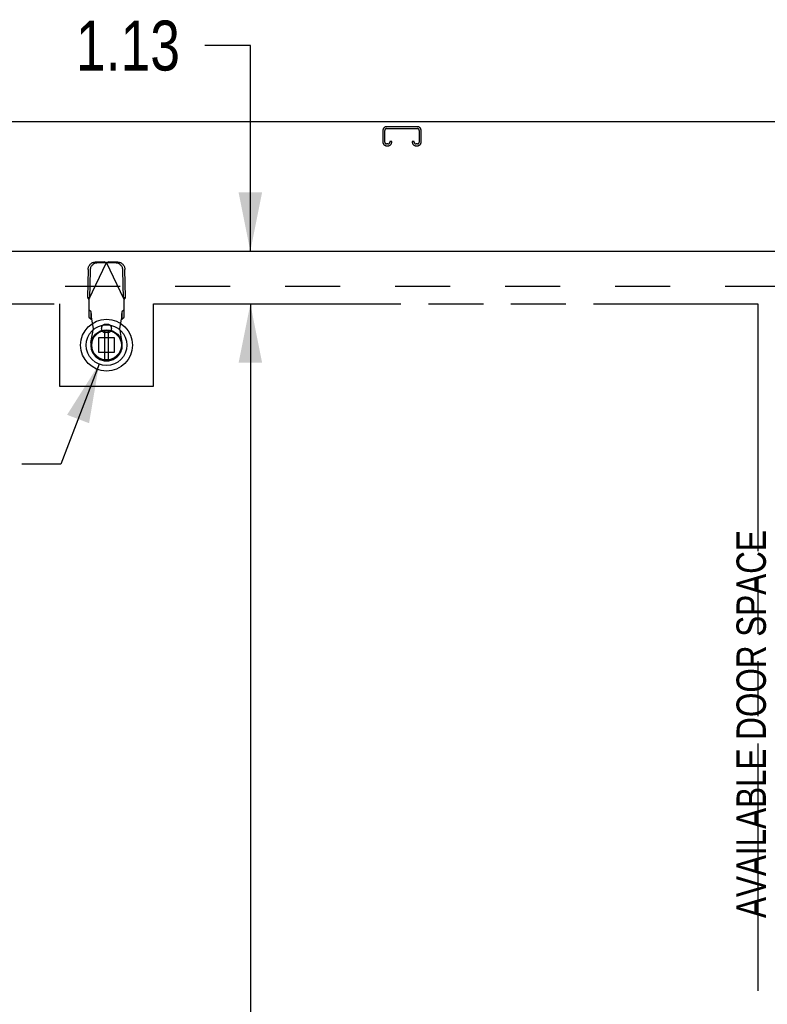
# Model space of a CAD drawing. Header units: inches. Extents: x 0 to 212, y 0 to 138.
# Tile 20 of 43: x 78 to 94, y 64 to 85. Entities that reach past the tile are written whole.
import ezdxf

# ---------------------------------------------------------------- set-up
doc = ezdxf.new("R2010")
doc.units = ezdxf.units.IN
doc.header["$LTSCALE"] = 11.6875
doc.header["$MEASUREMENT"] = 0
doc.linetypes.add('HIDDEN', pattern=[0.2, 0.1, -0.1])
doc.linetypes.add('PHANTOM', pattern=[0.8, 0.45, -0.05, 0.1, -0.05, 0.1, -0.05])
doc.layers.get('0').update_dxf_attribs({"linetype": 'CONTINUOUS'})
for name, color, linetype in [('AVAILABLE_DOOR_SPACE', 7, 'CONTINUOUS'), ('DEFAULT_2', 8, 'HIDDEN'), ('DIMENSIONS', 7, 'CONTINUOUS')]:
    doc.layers.add(name, color=color, linetype=linetype)
doc.styles.get("Standard").update_dxf_attribs({"font": 'txt', "width": 0.8})
doc.dimstyles.new('DIMSTYLE_1', dxfattribs={"dimtxt": 0.9375, "dimasz": 1.25, "dimexe": 0.09, "dimexo": 0.07, "dimgap": 0.0375, "dimtad": 0, "dimtih": 1, "dimtoh": 1, "dimzin": 4, "dimdsep": 46, "dimtxsty": 'Standard', "dimblk": '_FILLED', "dimblk1": '_FILLED', "dimblk2": '_FILLED', "dimcen": 0.09, "dimadec": 0, "dimazin": 0, "dimtfac": 1, "dimtofl": 0, "dimtmove": 0, "dimatfit": 3, "dimldrblk": '_FILLED', "dimfxl": 0, "dimtolj": 1, "dimtzin": 4, "dimarcsym": 0})
doc.dimstyles.new('DIMSTYLE_2', dxfattribs={"dimtxt": 1.0625, "dimasz": 1.25, "dimexe": 0.09, "dimexo": 0.07, "dimgap": 0.0425, "dimtad": 0, "dimtih": 1, "dimtoh": 1, "dimzin": 4, "dimdsep": 46, "dimtxsty": 'Standard', "dimblk": '_FILLED', "dimblk1": '_FILLED', "dimblk2": '_FILLED', "dimcen": 0.09, "dimadec": 0, "dimazin": 0, "dimtfac": 1, "dimtofl": 0, "dimtmove": 0, "dimatfit": 3, "dimldrblk": '_FILLED', "dimfxl": 0, "dimtolj": 1, "dimtzin": 4, "dimarcsym": 0})
doc.dimstyles.get("Standard").update_dxf_attribs({"dimtxt": 1.0625, "dimasz": 1.25, "dimexe": 0.09, "dimexo": 0.07, "dimgap": 0.09, "dimtad": 0, "dimtih": 1, "dimtoh": 1, "dimdec": 3, "dimzin": 4, "dimdsep": 46, "dimtxsty": 'Standard', "dimblk": '_FILLED', "dimblk1": '_FILLED', "dimblk2": '_FILLED', "dimcen": 0.09, "dimadec": 0, "dimazin": 0, "dimtp": 0.001, "dimtm": 0.001, "dimtfac": 1, "dimtdec": 3, "dimtofl": 0, "dimtmove": 0, "dimatfit": 3, "dimldrblk": '_FILLED', "dimfxl": 0, "dimtolj": 1, "dimtzin": 4, "dimarcsym": 0})

# ---------------------------------------------------------------- blocks, each defined once
blk = doc.blocks.new('_FILLED')
at = {"color": 0, "linetype": 'ByBlock'}
blk.add_solid([(0, 0), (-1, 0.2), (-1, -0.2)], dxfattribs=at)
blk = doc.blocks.new('*D12')
at = {"layer": 'DIMENSIONS', "color": 2, "linetype": 'Continuous'}
for p, q in [((64.224, 61.202), (71.937, 61.202)), ((93.787, 61.202), (76.625, 61.202))]:
    blk.add_line(p, q, dxfattribs=at)
at = {"layer": 'DIMENSIONS', "color": 2, "linetype": 'Continuous', "xscale": 1.25, "yscale": 1.25, "zscale": 1.25, "rotation": 180}
blk.add_blockref('_FILLED', (64.224, 61.202), dxfattribs=at)
at = {"layer": 'DIMENSIONS', "color": 2, "linetype": 'Continuous', "xscale": 1.25, "yscale": 1.25, "zscale": 1.25}
blk.add_blockref('_FILLED', (93.787, 61.202), dxfattribs=at)
at = {"layer": 'DIMENSIONS', "color": 2, "linetype": 'Continuous', "insert": (74.281, 61.671), "char_height": 0.9375, "width": 3.75, "attachment_point": 2, "line_spacing_factor": 0.9}
blk.add_mtext('29.56', dxfattribs=at)
blk = doc.blocks.new('*D13')
at = {"layer": 'DIMENSIONS', "color": 2, "linetype": 'Continuous'}
for p, q in [((93.787, 61.202), (91.287, 61.202)), ((97.412, 61.202), (99.973, 61.202))]:
    blk.add_line(p, q, dxfattribs=at)
at = {"layer": 'DIMENSIONS', "color": 2, "linetype": 'Continuous', "xscale": 1.25, "yscale": 1.25, "zscale": 1.25}
blk.add_blockref('_FILLED', (93.787, 61.202), dxfattribs=at)
at = {"layer": 'DIMENSIONS', "color": 2, "linetype": 'Continuous', "xscale": 1.25, "yscale": 1.25, "zscale": 1.25, "rotation": 180}
blk.add_blockref('_FILLED', (97.412, 61.202), dxfattribs=at)
at = {"layer": 'DIMENSIONS', "color": 2, "linetype": 'Continuous', "insert": (100.442, 61.671), "char_height": 0.9375, "width": 3, "attachment_point": 1, "line_spacing_factor": 0.9}
blk.add_mtext('3.63', dxfattribs=at)
blk = doc.blocks.new('*D14')
at = {"layer": 'DIMENSIONS', "color": 2, "linetype": 'Continuous'}
for p, q in [((83.001, 83.956), (82.037, 83.956)), ((83.001, 79.584), (83.001, 83.956)), ((82.802, 79.584), (84.126, 79.584)), ((82.802, 78.459), (84.126, 78.459)), ((83.001, 78.459), (83.001, 75.959))]:
    blk.add_line(p, q, dxfattribs=at)
at = {"layer": 'DIMENSIONS', "color": 2, "linetype": 'Continuous', "xscale": 1.25, "yscale": 1.25, "zscale": 1.25}
for p, rotation in [((83.001, 79.584), 270), ((83.001, 78.459), 90)]:
    blk.add_blockref('_FILLED', p, dxfattribs=dict(at, rotation=rotation))
at = {"layer": 'DIMENSIONS', "color": 2, "linetype": 'Continuous', "insert": (81.506, 84.487), "char_height": 1.0625, "width": 3.4, "attachment_point": 3, "line_spacing_factor": 0.9}
blk.add_mtext('1.13', dxfattribs=at)
blk = doc.blocks.new('*D15')
at = {"layer": 'DIMENSIONS', "color": 2, "linetype": 'Continuous'}
for p, q in [((82.802, 78.459), (84.126, 78.459)), ((83.001, 78.459), (83.001, 49.271)), ((83.001, 18.209), (83.001, 47.396)), ((82.802, 18.209), (84.126, 18.209))]:
    blk.add_line(p, q, dxfattribs=at)
at = {"layer": 'DIMENSIONS', "color": 2, "linetype": 'Continuous', "xscale": 1.25, "yscale": 1.25, "zscale": 1.25}
for p, rotation in [((83.001, 78.459), 90), ((83.001, 18.209), 270)]:
    blk.add_blockref('_FILLED', p, dxfattribs=dict(at, rotation=rotation))
at = {"layer": 'DIMENSIONS', "color": 2, "linetype": 'Continuous', "insert": (83.001, 48.803), "char_height": 0.9375, "width": 3.75, "attachment_point": 2, "line_spacing_factor": 0.9}
blk.add_mtext('60.25', dxfattribs=at)

msp = doc.modelspace()

# ---------------------------------------------------------------- linework, layer by layer
at = {"color": 3, "linetype": 'Continuous'}
for p, q in [((98.172, 82.334), (62.276, 82.334)), ((62.474, 79.584), (97.412, 79.584))]:
    msp.add_line(p, q, dxfattribs=at)
at = {"color": 6, "linetype": 'Continuous'}
for p, q in [((79.904, 77.896), (79.904, 77.271)), ((79.983, 77.271), (79.983, 77.896))]:
    msp.add_line(p, q, dxfattribs=at)
at = {"color": 7, "linetype": 'Continuous'}
for radius in [0.551, 0.433, 0.329, 0.317]:
    msp.add_circle((79.944, 77.583), radius, dxfattribs=at)
at = {"color": 6, "linetype": 'Continuous'}
msp.add_circle((79.944, 77.583), 0.315, dxfattribs=at)
at = {"layer": 'AVAILABLE_DOOR_SPACE', "color": 4, "linetype": 'PHANTOM'}
for p, q in [((64.224, 78.459), (78.943, 78.459)), ((78.943, 78.459), (78.943, 76.709)), ((80.943, 76.709), (80.943, 78.459)), ((80.943, 78.459), (93.787, 78.459)), ((93.787, 78.459), (93.787, 49.209)), ((78.943, 76.709), (80.943, 76.709))]:
    msp.add_line(p, q, dxfattribs=at)
at = {"layer": 'DEFAULT_2', "color": 8, "linetype": 'HIDDEN'}
for p, q in [((85.818, 82.15), (85.818, 81.904)), ((85.858, 81.904), (85.858, 82.15)), ((86.551, 82.23), (85.898, 82.23)), ((85.898, 82.19), (86.551, 82.19)), ((86.591, 82.15), (86.591, 81.904)), ((86.631, 81.904), (86.631, 82.15)), ((85.966, 81.917), (85.966, 81.904)), ((86.006, 81.917), (85.966, 81.917)), ((86.006, 81.904), (86.006, 81.917)), ((86.443, 81.917), (86.443, 81.904)), ((86.483, 81.917), (86.443, 81.917)), ((86.483, 81.904), (86.483, 81.917)), ((85.926, 81.864), (85.898, 81.864)), ((85.898, 81.824), (85.926, 81.824)), ((86.551, 81.864), (86.523, 81.864)), ((86.523, 81.824), (86.551, 81.824)), ((79.552, 79.192), (79.541, 78.602)), ((79.57, 78.554), (79.944, 79.341)), ((79.593, 79.173), (79.583, 78.582)), ((79.899, 79.355), (79.706, 79.351)), ((79.941, 79.335), (79.748, 79.331)), ((79.899, 79.355), (79.914, 79.35)), ((79.899, 79.355), (79.941, 79.335)), ((79.914, 79.35), (79.929, 79.346)), ((79.929, 79.346), (79.944, 79.341)), ((80.318, 78.554), (79.944, 79.341)), ((79.947, 79.335), (79.988, 79.355)), ((80.14, 79.331), (79.947, 79.335)), ((80.181, 79.351), (79.988, 79.355)), ((80.304, 78.582), (80.294, 79.173)), ((80.346, 78.602), (80.336, 79.192)), ((96.599, 78.834), (63.849, 78.834)), ((79.583, 78.582), (79.541, 78.602)), ((79.57, 78.554), (79.57, 78.18)), ((80.346, 78.602), (80.304, 78.582)), ((80.318, 78.18), (80.318, 78.554)), ((79.616, 78.294), (79.57, 78.335)), ((80.318, 78.335), (80.272, 78.294)), ((79.57, 78.18), (79.616, 78.138)), ((79.616, 78.138), (79.616, 78.294)), ((79.668, 77.938), (79.63, 78.135)), ((80.257, 78.135), (80.219, 77.938)), ((80.272, 78.294), (80.272, 78.138)), ((80.272, 78.138), (80.318, 78.18)), ((79.614, 77.643), (79.668, 77.938)), ((79.967, 78.024), (79.92, 78.024)), ((80.219, 77.938), (80.273, 77.643)), ((79.784, 77.424), (79.784, 77.743)), ((79.784, 77.743), (80.103, 77.743)), ((79.967, 77.851), (79.92, 77.851)), ((80.103, 77.743), (80.103, 77.424)), ((80.103, 77.424), (79.784, 77.424))]:
    msp.add_line(p, q, dxfattribs=at)
for points in [[(79.552, 79.192), (79.553, 79.208), (79.555, 79.223), (79.559, 79.238), (79.564, 79.252), (79.571, 79.266), (79.579, 79.28), (79.588, 79.292), (79.598, 79.304), (79.609, 79.314), (79.621, 79.323), (79.634, 79.331), (79.648, 79.338), (79.662, 79.344), (79.676, 79.348), (79.691, 79.35), (79.706, 79.351)], [(79.748, 79.331), (79.733, 79.33), (79.718, 79.328), (79.703, 79.324), (79.689, 79.319), (79.676, 79.312), (79.663, 79.304), (79.651, 79.294), (79.64, 79.284), (79.629, 79.272), (79.62, 79.26), (79.612, 79.247), (79.606, 79.233), (79.601, 79.218), (79.597, 79.203), (79.594, 79.188), (79.593, 79.173)], [(79.944, 79.341), (79.959, 79.346), (79.966, 79.348)], [(79.966, 79.348), (79.981, 79.352), (79.988, 79.355)], [(80.294, 79.173), (80.293, 79.188), (80.291, 79.203), (80.287, 79.218), (80.282, 79.233), (80.275, 79.247), (80.267, 79.26), (80.258, 79.272), (80.248, 79.284), (80.237, 79.294), (80.224, 79.304), (80.212, 79.312), (80.198, 79.319), (80.184, 79.324), (80.169, 79.328), (80.155, 79.33), (80.14, 79.331)], [(80.181, 79.351), (80.196, 79.35), (80.211, 79.348), (80.225, 79.344), (80.24, 79.338), (80.253, 79.331), (80.266, 79.323), (80.278, 79.314), (80.289, 79.304), (80.3, 79.292), (80.309, 79.28), (80.317, 79.266), (80.323, 79.252), (80.328, 79.238), (80.332, 79.223), (80.335, 79.208), (80.336, 79.192)], [(79.57, 78.554), (79.56, 78.57), (79.555, 78.578), (79.551, 78.586), (79.546, 78.594), (79.541, 78.602)], [(80.332, 78.578), (80.322, 78.562), (80.318, 78.554)], [(80.346, 78.602), (80.341, 78.594), (80.337, 78.586), (80.332, 78.578)], [(79.627, 78.182), (79.626, 78.197), (79.625, 78.212), (79.624, 78.226), (79.623, 78.238), (79.622, 78.25), (79.621, 78.261), (79.62, 78.27), (79.619, 78.278), (79.618, 78.285), (79.617, 78.29), (79.616, 78.294)], [(79.616, 78.138), (79.618, 78.138), (79.621, 78.138), (79.623, 78.137), (79.625, 78.136), (79.628, 78.135), (79.63, 78.135)], [(79.63, 78.135), (79.629, 78.151), (79.627, 78.182)], [(80.272, 78.294), (80.271, 78.29), (80.27, 78.285), (80.269, 78.278), (80.267, 78.27), (80.266, 78.261), (80.265, 78.25), (80.264, 78.238), (80.263, 78.226), (80.262, 78.212), (80.261, 78.197), (80.26, 78.182), (80.259, 78.167), (80.257, 78.135)], [(80.257, 78.135), (80.26, 78.135), (80.262, 78.136), (80.264, 78.137), (80.267, 78.138), (80.269, 78.138), (80.272, 78.138)]]:
    msp.add_lwpolyline(points, dxfattribs=at)
for centre, radius, start, end in [((85.898, 82.15), 0.08, 90, 180), ((85.898, 82.15), 0.04, 90, 180), ((86.551, 82.15), 0.08, 0, 90), ((86.551, 82.15), 0.04, 0, 90), ((85.898, 81.904), 0.08, 180, 270), ((85.898, 81.904), 0.04, 180, 270), ((85.926, 81.904), 0.08, 270, 360), ((85.926, 81.904), 0.04, 270, 360), ((86.523, 81.904), 0.08, 180, 270), ((86.523, 81.904), 0.04, 180, 270), ((86.551, 81.904), 0.08, 270, 360), ((86.551, 81.904), 0.04, 270, 360), ((79.92, 77.938), 0.0866, 90, 270), ((79.967, 77.938), 0.0866, 270, 90), ((79.944, 77.583), 0.335, 169.673, 10.327)]:
    msp.add_arc(centre, radius, start, end, dxfattribs=at)

# ---------------------------------------------------------------- texts
at = {"layer": 'DIMENSIONS', "color": 2, "linetype": 'Continuous', "insert": (93.334, 69.524), "char_height": 0.625, "width": 10, "attachment_point": 2, "rotation": 90, "line_spacing_factor": 0.9}
msp.add_mtext('AVAILABLE DOOR SPACE', dxfattribs=at)

# ---------------------------------------------------------------- dimensions: what is measured, and where the dimension line sits
at = {"layer": 'DIMENSIONS', "color": 2, "linetype": 'Continuous'}
for base, p1, p2, angle, dimstyle, picture, middle in [((83.000551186, 79.58395479), (84.195551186, 78.45895479), (84.195551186, 79.58395479), 90, 'DIMSTYLE_2', '*D14', (79.805548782, 83.95587329)), ((83.001, 18.209), (84.196, 78.459), (84.196, 18.209), 270, 'DIMSTYLE_1', '*D15', (83.001, 48.334))]:
    dim = msp.add_linear_dim(base=base, p1=p1, p2=p2, angle=angle, dimstyle=dimstyle, dxfattribs=at)
    dim.commit()
    dim.dimension.update_dxf_attribs({"geometry": picture, "text_midpoint": middle, "dimtype": 160})
for base, p1, p2, picture, middle in [((97.411868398, 61.2019677), (93.786868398, 49.20895479), (97.411868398, 79.45995479), '*D13', (101.942166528, 61.2019677)), ((93.787, 61.202), (64.224, 78.459), (93.787, 49.209), '*D12', (74.281, 61.202))]:
    dim = msp.add_linear_dim(base=base, p1=p1, p2=p2, dimstyle='DIMSTYLE_1', dxfattribs=at)
    dim.commit()
    dim.dimension.update_dxf_attribs({"geometry": picture, "text_midpoint": middle, "dimtype": 160})

# ---------------------------------------------------------------- leaders
msp.add_leader([(79.786, 77.18), (78.973, 75.053), (78.147, 75.053)], dimstyle='Standard', override={"dimtad": 0}, dxfattribs=at)

doc.saveas('drawing.dxf')
